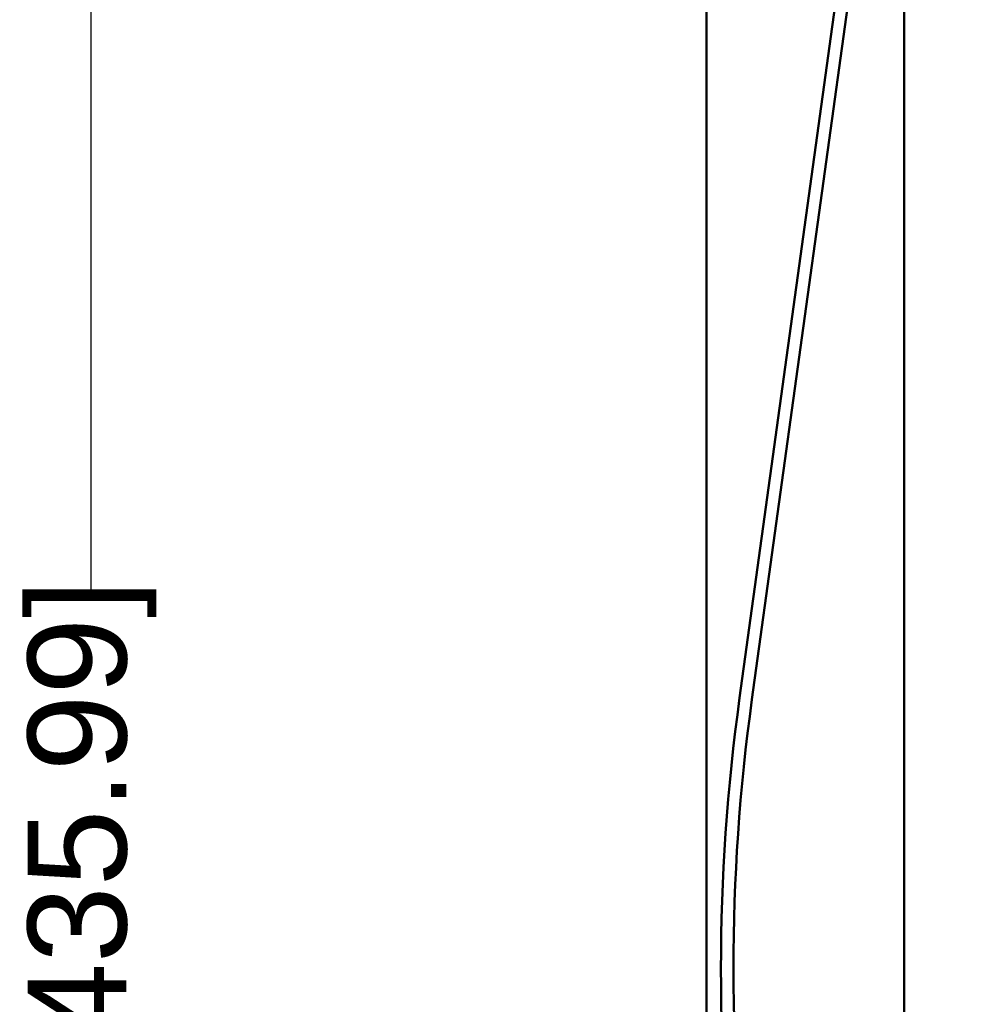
# Model space of a CAD drawing. Header units: inches. Extents: x 9.4 to 55.3, y 0.3 to 33.1.
# Tile 18 of 173: x 9.4 to 14.1, y 12.1 to 17.1. Entities that reach past the tile are written whole.
import ezdxf

# ---------------------------------------------------------------- set-up
doc = ezdxf.new("R2010")
doc.units = ezdxf.units.IN
doc.header["$MEASUREMENT"] = 0
doc.layers.add('Dimensions(ANSI)', color=7, linetype='Continuous', lineweight=25)
doc.layers.add('Visible Edges(ANSI)', color=7, linetype='Continuous', lineweight=50)
doc.styles.add('Copy of DEFAULT-ANSI', font='arial.ttf')
doc.dimstyles.new('Copy of DEFAULT-ANSI-06', dxfattribs={"dimtxt": 0.5, "dimasz": 0.098425, "dimexe": 0.125, "dimexo": 0.0625, "dimgap": 0.031496, "dimtad": 0, "dimtih": 1, "dimtoh": 1, "dimrnd": 1e-08, "dimzin": 0, "dimdsep": 46, "dimtxsty": 'Copy of DEFAULT-ANSI', "dimcen": 0.09, "dimdle": 0.393701, "dimclrd": 179, "dimclre": 179, "dimclrt": 179, "dimadec": 0, "dimazin": 0, "dimtfac": 1, "dimtofl": 0, "dimtmove": 0, "dimatfit": 3, "dimfxl": 1, "dimtolj": 1, "dimtzin": 0, "dimlwd": 25, "dimlwe": 25, "dimarcsym": 0})

# ---------------------------------------------------------------- blocks, each defined once
blk = doc.blocks.new('*D4')
at = {"layer": 'Defpoints', "color": 0, "linetype": 'Continuous'}
for p in [(13.6744, 20.5106), (9.7231, 3.3456), (14.1326, 3.3456)]:
    blk.add_point(p, dxfattribs=at)
at = {"layer": 'Dimensions(ANSI)', "color": 179, "linetype": 'Continuous', "lineweight": 25}
for p, q in [((13.6119, 20.5106), (9.5981, 20.5106)), ((9.7231, 20.4121), (9.7231, 14.1321)), ((9.7231, 3.444), (9.7231, 9.724)), ((14.0701, 3.3456), (9.5981, 3.3456))]:
    blk.add_line(p, q, dxfattribs=at)
at = {"layer": 'Dimensions(ANSI)', "color": 179, "linetype": 'Continuous'}
for points in [[(9.7067, 20.4121), (9.7395, 20.4121), (9.7231, 20.5106)], [(9.7067, 3.444), (9.7395, 3.444), (9.7231, 3.3456)]]:
    blk.add_solid(points, dxfattribs=at)
at = {"layer": 'Dimensions(ANSI)', "color": 179, "linetype": 'Continuous', "lineweight": 25, "insert": (9.4027, 9.7555), "char_height": 0.5, "attachment_point": 1, "rotation": 90, "style": 'Copy of DEFAULT-ANSI'}
blk.add_mtext('\\A1;17.17 [435.99]', dxfattribs=at)

msp = doc.modelspace()

# ---------------------------------------------------------------- linework, layer by layer
at = {"layer": 'Visible Edges(ANSI)'}
for p, q in [((13.8376, 20.5106), (13.8376, 4.3406)), ((12.8376, 4.6306), (12.8376, 19.8706)), ((13.0055, 13.6223), (13.5133, 17.301)), ((13.5757, 17.2924), (13.0679, 13.6137))]:
    msp.add_line(p, q, dxfattribs=at)
for radius in [10.0315, 9.9685]:
    msp.add_arc((22.9428, 12.2506), radius, 172.14037, 187.85963, dxfattribs=at)

# ---------------------------------------------------------------- dimensions: what is measured, and where the dimension line sits
at = {"layer": 'Dimensions(ANSI)', "color": 179, "linetype": 'Continuous', "lineweight": 25}
dim = msp.add_linear_dim(base=(9.7231292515, 3.3455714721), p1=(13.6743547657, 20.5105714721), p2=(14.1325780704, 3.3455714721), angle=90, dimstyle='Copy of DEFAULT-ANSI-06', override={"dimtih": 0, "dimtoh": 0, "dimdec": 2, "dimtp": 0, "dimtm": 0, "dimtdec": 2, "dimatfit": 1}, dxfattribs=at)
dim.commit()
dim.dimension.update_dxf_attribs({"geometry": '*D4', "text_midpoint": (9.7231292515, 11.9280714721), "dimtype": 160})

doc.saveas('drawing.dxf')
